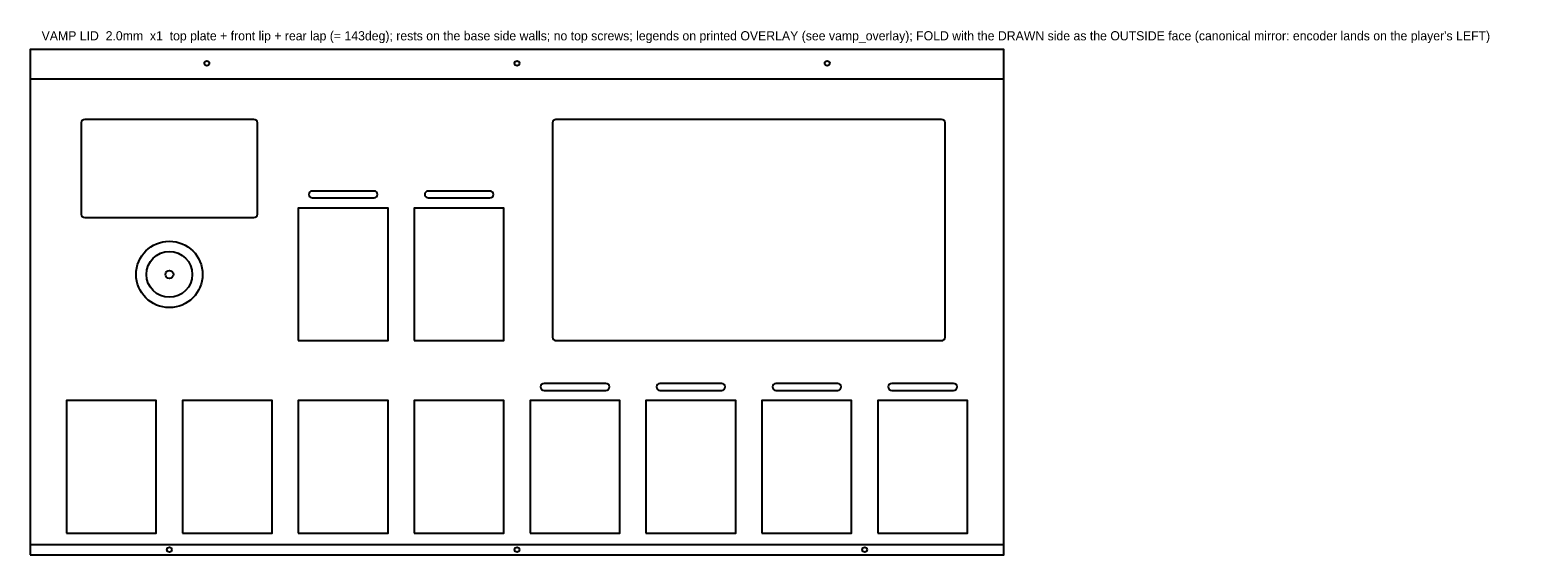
# Model space of a CAD drawing. Header units: millimetres. Extents: x 0 to 1316, y 0 to 458.
import ezdxf

# ---------------------------------------------------------------- set-up
doc = ezdxf.new("R2010")
doc.units = ezdxf.units.MM
doc.linetypes.add('DASHED', pattern=[1.524, 1.27, -0.254])
for name, color, linetype in [('BEND', 4, 'DASHED'), ('CUT', 7, 'Continuous'), ('NOTE', 8, 'Continuous')]:
    doc.layers.add(name, color=color, linetype=linetype)

msp = doc.modelspace()

# ---------------------------------------------------------------- linework, layer by layer
at = {"layer": 'BEND'}
for points in [[(0, 415.6), (849.8, 415.6)], [(0, 9), (849.8, 9)]]:
    msp.add_lwpolyline(points, dxfattribs=at)
at = {"layer": 'CUT'}
for points in [[(0, 0), (849.8, 0), (849.8, 441.1), (0, 441.1)], [(234, 187), (312.4, 187), (312.4, 302.6), (234, 302.6)], [(335.2, 187), (413.5, 187), (413.5, 302.6), (335.2, 302.6)], [(31.7, 19), (110.1, 19), (110.1, 134.6), (31.7, 134.6)], [(132.9, 19), (211.2, 19), (211.2, 134.6), (132.9, 134.6)], [(234, 19), (312.4, 19), (312.4, 134.6), (234, 134.6)], [(335.2, 19), (413.5, 19), (413.5, 134.6), (335.2, 134.6)], [(436.3, 19), (514.6, 19), (514.6, 134.6), (436.3, 134.6)], [(537.4, 19), (615.8, 19), (615.8, 134.6), (537.4, 134.6)], [(638.6, 19), (716.9, 19), (716.9, 134.6), (638.6, 134.6)], [(739.7, 19), (818.1, 19), (818.1, 134.6), (739.7, 134.6)]]:
    msp.add_lwpolyline(points, close=True, dxfattribs=at)
for points in [[(47.6, 294.5), (195.3, 294.5, 0.414214), (198.3, 297.5), (198.3, 377, 0.414214), (195.3, 380), (47.6, 380, 0.414214), (44.6, 377), (44.6, 297.5, 0.414214)], [(458.9, 187), (795.4, 187, 0.414214), (798.4, 190), (798.4, 377, 0.414214), (795.4, 380), (458.9, 380, 0.414214), (455.9, 377), (455.9, 190, 0.414214)], [(246.2, 311.6), (300.2, 311.6, 0.414214), (303.2, 314.6), (303.2, 314.6, 0.414214), (300.2, 317.6), (246.2, 317.6, 0.414214), (243.2, 314.6), (243.2, 314.6, 0.414214)], [(347.3, 311.6), (401.3, 311.6, 0.414214), (404.3, 314.6), (404.3, 314.6, 0.414214), (401.3, 317.6), (347.3, 317.6, 0.414214), (344.3, 314.6), (344.3, 314.6, 0.414214)], [(448.5, 143.6), (502.5, 143.6, 0.414214), (505.5, 146.6), (505.5, 146.6, 0.414214), (502.5, 149.6), (448.5, 149.6, 0.414214), (445.5, 146.6), (445.5, 146.6, 0.414214)], [(549.6, 143.6), (603.6, 143.6, 0.414214), (606.6, 146.6), (606.6, 146.6, 0.414214), (603.6, 149.6), (549.6, 149.6, 0.414214), (546.6, 146.6), (546.6, 146.6, 0.414214)], [(650.8, 143.6), (704.8, 143.6, 0.414214), (707.8, 146.6), (707.8, 146.6, 0.414214), (704.8, 149.6), (650.8, 149.6, 0.414214), (647.8, 146.6), (647.8, 146.6, 0.414214)], [(751.9, 143.6), (805.9, 143.6, 0.414214), (808.9, 146.6), (808.9, 146.6, 0.414214), (805.9, 149.6), (751.9, 149.6, 0.414214), (748.9, 146.6), (748.9, 146.6, 0.414214)]]:
    msp.add_lwpolyline(points, format="xyb", close=True, dxfattribs=at)
for centre, radius in [((154.2, 429.1), 2.15), ((424.9, 429.1), 2.15), ((695.6, 429.1), 2.15), ((121.5, 244.8), 29), ((121.5, 244.8), 20), ((121.5, 244.8), 3.5), ((121.5, 4.5), 2.15), ((424.9, 4.5), 2.15), ((728.3, 4.5), 2.15)]:
    msp.add_circle(centre, radius, dxfattribs=at)

# ---------------------------------------------------------------- texts
at = {"layer": 'NOTE'}
msp.add_text("VAMP LID  2.0mm  x1  top plate + front lip + rear lap (= 143deg); rests on the base side walls; no top screws; legends on printed OVERLAY (see vamp_overlay); FOLD with the DRAWN side as the OUTSIDE face (canonical mirror: encoder lands on the player's LEFT)", height=8, dxfattribs=at).set_placement((10, 449.1))

doc.saveas('drawing.dxf')
